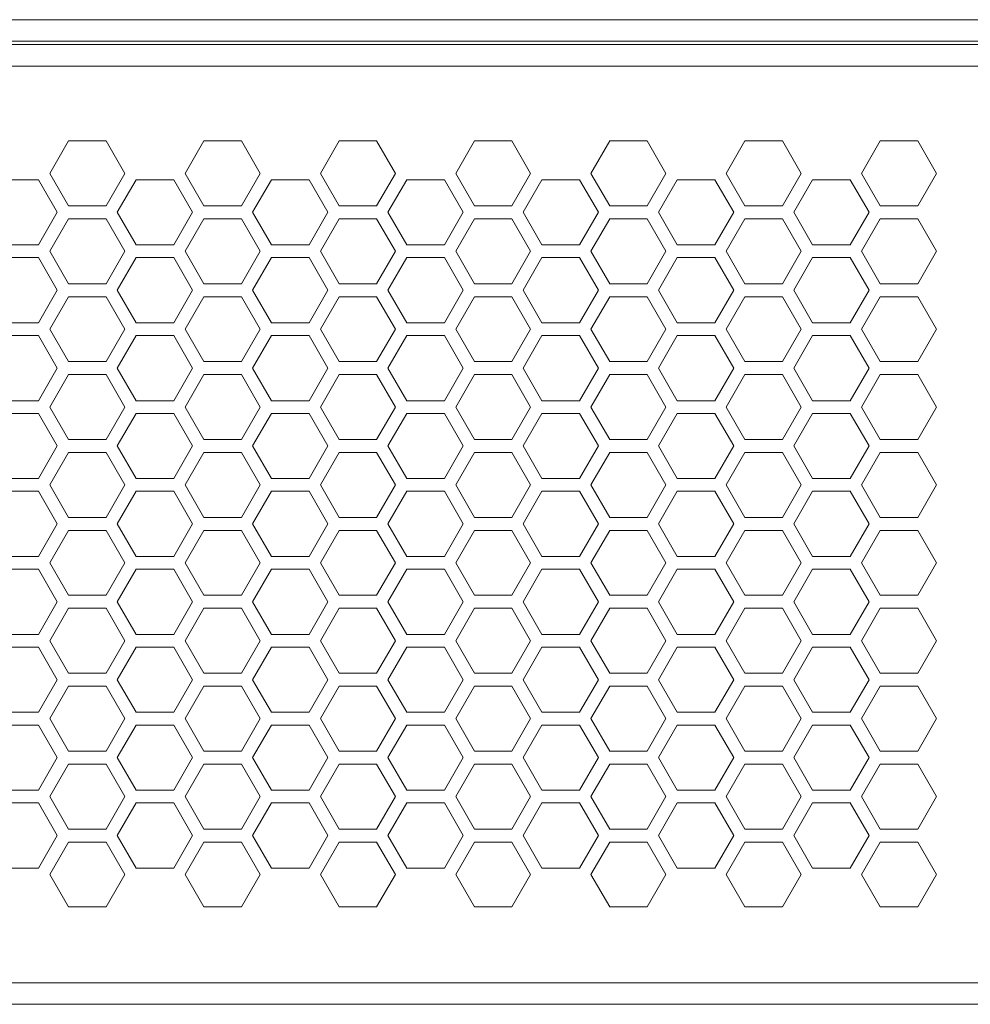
# Model space of a CAD drawing. Header units: millimetres. Extents: x 3082 to 3675, y 388 to 1418.
# Tile 17 of 22: x 3486 to 3574, y 481 to 572. Entities that reach past the tile are written whole.
import ezdxf

# ---------------------------------------------------------------- set-up
doc = ezdxf.new("R2010")
doc.units = ezdxf.units.MM
doc.header["$PDSIZE"] = -1
doc.dimstyles.new('ISO-25', dxfattribs={"dimtxt": 2.5, "dimasz": 2.5, "dimexe": 1.25, "dimexo": 0.625, "dimtad": 1, "dimtxsty": 'Standard', "dimcen": 2.5, "dimadec": 0, "dimazin": 0, "dimtfac": 1, "dimtmove": 0, "dimatfit": 3, "dimfxl": 0, "dimarcsym": 0})

# ---------------------------------------------------------------- blocks, each defined once
blk = doc.blocks.new('*D89')
at = {"color": 4, "linetype": 'ByBlock', "lineweight": -2, "transparency": 16777216}
for p, q in [((3128.943, 481.883), (3128.943, 399.416)), ((3618.943, 481.883), (3618.943, 399.416)), ((3148.943, 404.416), (3337.54, 404.416)), ((3598.943, 404.416), (3397.54, 404.416))]:
    blk.add_line(p, q, dxfattribs=at)
at = {"color": 4, "linetype": 'ByBlock', "transparency": 16777216}
for points in [[(3148.943, 407.749), (3148.943, 401.082), (3128.943, 404.416)], [(3598.943, 407.749), (3598.943, 401.082), (3618.943, 404.416)]]:
    blk.add_solid(points, dxfattribs=at)
at = {"layer": 'Defpoints', "color": 0, "linetype": 'ByBlock', "transparency": 16777216}
for p in [(3128.943, 486.883), (3618.943, 486.883), (3618.943, 404.416)]:
    blk.add_point(p, dxfattribs=at)
at = {"color": 4, "linetype": 'ByBlock', "lineweight": 5, "transparency": 16777216, "insert": (3367.54, 414.416), "char_height": 20, "attachment_point": 2}
blk.add_mtext('490', dxfattribs=at)
blk = doc.blocks.new('*D91')
at = {"color": 4, "linetype": 'ByBlock', "lineweight": -2, "transparency": 16777216}
for p, q in [((3139.957, 522.877), (3139.957, 443.782)), ((3608, 522.883), (3608, 443.782)), ((3159.957, 448.782), (3343.201, 448.782)), ((3588, 448.782), (3406.534, 448.782))]:
    blk.add_line(p, q, dxfattribs=at)
at = {"color": 4, "linetype": 'ByBlock', "transparency": 16777216}
for points in [[(3159.957, 452.115), (3159.957, 445.449), (3139.957, 448.782)], [(3588, 452.115), (3588, 445.449), (3608, 448.782)]]:
    blk.add_solid(points, dxfattribs=at)
at = {"layer": 'Defpoints', "color": 0, "linetype": 'ByBlock', "transparency": 16777216}
for p in [(3139.957, 527.877), (3608, 527.883), (3139.957, 448.782)]:
    blk.add_point(p, dxfattribs=at)
at = {"color": 4, "linetype": 'ByBlock', "lineweight": 5, "transparency": 16777216, "insert": (3374.868, 448.782), "char_height": 20, "attachment_point": 5}
blk.add_mtext('468', dxfattribs=at)

msp = doc.modelspace()

# ---------------------------------------------------------------- linework, layer by layer
at = {"color": 0, "linetype": 'ByBlock', "lineweight": 5}
for p, q in [((3155.943, 571.883), (3591.943, 571.883)), ((3593.943, 569.883), (3153.943, 569.883)), ((3153.943, 569.583), (3593.943, 569.583)), ((3591.943, 567.583), (3155.943, 567.583)), ((3490.961, 560.683), (3489.229, 557.683)), ((3494.426, 560.683), (3490.961, 560.683)), ((3496.158, 557.683), (3494.426, 560.683)), ((3503.461, 560.683), (3501.729, 557.683)), ((3506.926, 560.683), (3503.461, 560.683)), ((3508.658, 557.683), (3506.926, 560.683)), ((3515.961, 560.683), (3514.229, 557.683)), ((3515.961, 560.683), (3514.229, 557.683)), ((3519.426, 560.683), (3515.961, 560.683)), ((3519.426, 560.683), (3515.961, 560.683)), ((3521.158, 557.683), (3519.426, 560.683)), ((3521.158, 557.683), (3519.426, 560.683)), ((3528.461, 560.683), (3526.729, 557.683)), ((3528.461, 560.683), (3526.729, 557.683)), ((3531.926, 560.683), (3528.461, 560.683)), ((3531.926, 560.683), (3528.461, 560.683)), ((3533.658, 557.683), (3531.926, 560.683)), ((3533.658, 557.683), (3531.926, 560.683)), ((3540.961, 560.683), (3539.229, 557.683)), ((3544.426, 560.683), (3540.961, 560.683)), ((3546.158, 557.683), (3544.426, 560.683)), ((3553.461, 560.683), (3551.729, 557.683)), ((3556.926, 560.683), (3553.461, 560.683)), ((3558.658, 557.683), (3556.926, 560.683)), ((3565.961, 560.683), (3564.229, 557.683)), ((3569.426, 560.683), (3565.961, 560.683)), ((3569.426, 560.683), (3565.961, 560.683)), ((3571.158, 557.683), (3569.426, 560.683)), ((3488.183, 557.096), (3484.704, 557.096)), ((3489.922, 554.083), (3488.183, 557.096)), ((3489.229, 557.683), (3490.961, 554.683)), ((3494.426, 554.683), (3496.158, 557.683)), ((3497.204, 557.096), (3495.465, 554.083)), ((3500.683, 557.096), (3497.204, 557.096)), ((3502.422, 554.083), (3500.683, 557.096)), ((3501.729, 557.683), (3503.461, 554.683)), ((3506.926, 554.683), (3508.658, 557.683)), ((3509.704, 557.096), (3507.965, 554.083)), ((3513.183, 557.096), (3509.704, 557.096)), ((3514.922, 554.083), (3513.183, 557.096)), ((3514.229, 557.683), (3515.961, 554.683)), ((3514.229, 557.683), (3515.961, 554.683)), ((3519.426, 554.683), (3521.158, 557.683)), ((3519.426, 554.683), (3521.158, 557.683)), ((3522.204, 557.096), (3520.465, 554.083)), ((3522.204, 557.096), (3520.465, 554.083)), ((3525.683, 557.096), (3522.204, 557.096)), ((3525.683, 557.096), (3522.204, 557.096)), ((3527.422, 554.083), (3525.683, 557.096)), ((3527.422, 554.083), (3525.683, 557.096)), ((3526.729, 557.683), (3528.461, 554.683)), ((3526.729, 557.683), (3528.461, 554.683)), ((3531.926, 554.683), (3533.658, 557.683)), ((3531.926, 554.683), (3533.658, 557.683)), ((3534.704, 557.096), (3532.965, 554.083)), ((3538.183, 557.096), (3534.704, 557.096)), ((3539.922, 554.083), (3538.183, 557.096)), ((3539.229, 557.683), (3540.961, 554.683)), ((3544.426, 554.683), (3546.158, 557.683)), ((3547.204, 557.096), (3545.465, 554.083)), ((3550.683, 557.096), (3547.204, 557.096)), ((3552.422, 554.083), (3550.683, 557.096)), ((3551.729, 557.683), (3553.461, 554.683)), ((3556.926, 554.683), (3558.658, 557.683)), ((3559.704, 557.096), (3557.965, 554.083)), ((3563.183, 557.096), (3559.704, 557.096)), ((3564.922, 554.083), (3563.183, 557.096)), ((3564.229, 557.683), (3565.961, 554.683)), ((3569.426, 554.683), (3571.158, 557.683)), ((3490.961, 554.683), (3494.426, 554.683)), ((3503.461, 554.683), (3506.926, 554.683)), ((3515.961, 554.683), (3519.426, 554.683)), ((3515.961, 554.683), (3519.426, 554.683)), ((3528.461, 554.683), (3531.926, 554.683)), ((3528.461, 554.683), (3531.926, 554.683)), ((3540.961, 554.683), (3544.426, 554.683)), ((3553.461, 554.683), (3556.926, 554.683)), ((3565.961, 554.683), (3569.426, 554.683)), ((3488.183, 551.07), (3489.922, 554.083)), ((3490.961, 553.483), (3489.229, 550.483)), ((3494.426, 553.483), (3490.961, 553.483)), ((3496.158, 550.483), (3494.426, 553.483)), ((3495.465, 554.083), (3497.204, 551.07)), ((3500.683, 551.07), (3502.422, 554.083)), ((3503.461, 553.483), (3501.729, 550.483)), ((3506.926, 553.483), (3503.461, 553.483)), ((3508.658, 550.483), (3506.926, 553.483)), ((3507.965, 554.083), (3509.704, 551.07)), ((3513.183, 551.07), (3514.922, 554.083)), ((3515.961, 553.483), (3514.229, 550.483)), ((3515.961, 553.483), (3514.229, 550.483)), ((3519.426, 553.483), (3515.961, 553.483)), ((3519.426, 553.483), (3515.961, 553.483)), ((3521.158, 550.483), (3519.426, 553.483)), ((3521.158, 550.483), (3519.426, 553.483)), ((3520.465, 554.083), (3522.204, 551.07)), ((3520.465, 554.083), (3522.204, 551.07)), ((3525.683, 551.07), (3527.422, 554.083)), ((3525.683, 551.07), (3527.422, 554.083)), ((3528.461, 553.483), (3526.729, 550.483)), ((3528.461, 553.483), (3526.729, 550.483)), ((3531.926, 553.483), (3528.461, 553.483)), ((3531.926, 553.483), (3528.461, 553.483)), ((3533.658, 550.483), (3531.926, 553.483)), ((3533.658, 550.483), (3531.926, 553.483)), ((3532.965, 554.083), (3534.704, 551.07)), ((3538.183, 551.07), (3539.922, 554.083)), ((3540.961, 553.483), (3539.229, 550.483)), ((3544.426, 553.483), (3540.961, 553.483)), ((3546.158, 550.483), (3544.426, 553.483)), ((3545.465, 554.083), (3547.204, 551.07)), ((3550.683, 551.07), (3552.422, 554.083)), ((3553.461, 553.483), (3551.729, 550.483)), ((3556.926, 553.483), (3553.461, 553.483)), ((3558.658, 550.483), (3556.926, 553.483)), ((3557.965, 554.083), (3559.704, 551.07)), ((3563.183, 551.07), (3564.922, 554.083)), ((3565.961, 553.483), (3564.229, 550.483)), ((3569.426, 553.483), (3565.961, 553.483)), ((3571.158, 550.483), (3569.426, 553.483)), ((3484.704, 551.07), (3488.183, 551.07)), ((3497.204, 551.07), (3500.683, 551.07)), ((3509.704, 551.07), (3513.183, 551.07)), ((3522.204, 551.07), (3525.683, 551.07)), ((3522.204, 551.07), (3525.683, 551.07)), ((3534.704, 551.07), (3538.183, 551.07)), ((3547.204, 551.07), (3550.683, 551.07)), ((3559.704, 551.07), (3563.183, 551.07)), ((3488.183, 549.896), (3484.704, 549.896)), ((3489.922, 546.883), (3488.183, 549.896)), ((3489.229, 550.483), (3490.961, 547.483)), ((3494.426, 547.483), (3496.158, 550.483)), ((3497.204, 549.896), (3495.465, 546.883)), ((3500.683, 549.896), (3497.204, 549.896)), ((3502.422, 546.883), (3500.683, 549.896)), ((3501.729, 550.483), (3503.461, 547.483)), ((3506.926, 547.483), (3508.658, 550.483)), ((3509.704, 549.896), (3507.965, 546.883)), ((3513.183, 549.896), (3509.704, 549.896)), ((3514.922, 546.883), (3513.183, 549.896)), ((3514.229, 550.483), (3515.961, 547.483)), ((3514.229, 550.483), (3515.961, 547.483)), ((3519.426, 547.483), (3521.158, 550.483)), ((3519.426, 547.483), (3521.158, 550.483)), ((3522.204, 549.896), (3520.465, 546.883)), ((3522.204, 549.896), (3520.465, 546.883)), ((3525.683, 549.896), (3522.204, 549.896)), ((3525.683, 549.896), (3522.204, 549.896)), ((3527.422, 546.883), (3525.683, 549.896)), ((3527.422, 546.883), (3525.683, 549.896)), ((3526.729, 550.483), (3528.461, 547.483)), ((3526.729, 550.483), (3528.461, 547.483)), ((3531.926, 547.483), (3533.658, 550.483)), ((3531.926, 547.483), (3533.658, 550.483)), ((3534.704, 549.896), (3532.965, 546.883)), ((3538.183, 549.896), (3534.704, 549.896)), ((3539.922, 546.883), (3538.183, 549.896)), ((3539.229, 550.483), (3540.961, 547.483)), ((3544.426, 547.483), (3546.158, 550.483)), ((3547.204, 549.896), (3545.465, 546.883)), ((3550.683, 549.896), (3547.204, 549.896)), ((3552.422, 546.883), (3550.683, 549.896)), ((3551.729, 550.483), (3553.461, 547.483)), ((3556.926, 547.483), (3558.658, 550.483)), ((3559.704, 549.896), (3557.965, 546.883)), ((3563.183, 549.896), (3559.704, 549.896)), ((3564.922, 546.883), (3563.183, 549.896)), ((3564.229, 550.483), (3565.961, 547.483)), ((3569.426, 547.483), (3571.158, 550.483)), ((3490.961, 547.483), (3494.426, 547.483)), ((3503.461, 547.483), (3506.926, 547.483)), ((3515.961, 547.483), (3519.426, 547.483)), ((3515.961, 547.483), (3519.426, 547.483)), ((3528.461, 547.483), (3531.926, 547.483)), ((3528.461, 547.483), (3531.926, 547.483)), ((3540.961, 547.483), (3544.426, 547.483)), ((3553.461, 547.483), (3556.926, 547.483)), ((3565.961, 547.483), (3569.426, 547.483)), ((3488.183, 543.87), (3489.922, 546.883)), ((3490.961, 546.283), (3489.229, 543.283)), ((3494.426, 546.283), (3490.961, 546.283)), ((3496.158, 543.283), (3494.426, 546.283)), ((3495.465, 546.883), (3497.204, 543.87)), ((3500.683, 543.87), (3502.422, 546.883)), ((3503.461, 546.283), (3501.729, 543.283)), ((3506.926, 546.283), (3503.461, 546.283)), ((3508.658, 543.283), (3506.926, 546.283)), ((3507.965, 546.883), (3509.704, 543.87)), ((3513.183, 543.87), (3514.922, 546.883)), ((3515.961, 546.283), (3514.229, 543.283)), ((3515.961, 546.283), (3514.229, 543.283)), ((3519.426, 546.283), (3515.961, 546.283)), ((3519.426, 546.283), (3515.961, 546.283)), ((3521.158, 543.283), (3519.426, 546.283)), ((3521.158, 543.283), (3519.426, 546.283)), ((3520.465, 546.883), (3522.204, 543.87)), ((3520.465, 546.883), (3522.204, 543.87)), ((3525.683, 543.87), (3527.422, 546.883)), ((3525.683, 543.87), (3527.422, 546.883)), ((3528.461, 546.283), (3526.729, 543.283)), ((3528.461, 546.283), (3526.729, 543.283)), ((3531.926, 546.283), (3528.461, 546.283)), ((3531.926, 546.283), (3528.461, 546.283)), ((3533.658, 543.283), (3531.926, 546.283)), ((3533.658, 543.283), (3531.926, 546.283)), ((3532.965, 546.883), (3534.704, 543.87)), ((3538.183, 543.87), (3539.922, 546.883)), ((3540.961, 546.283), (3539.229, 543.283)), ((3544.426, 546.283), (3540.961, 546.283)), ((3546.158, 543.283), (3544.426, 546.283)), ((3545.465, 546.883), (3547.204, 543.87)), ((3550.683, 543.87), (3552.422, 546.883)), ((3553.461, 546.283), (3551.729, 543.283)), ((3556.926, 546.283), (3553.461, 546.283)), ((3558.658, 543.283), (3556.926, 546.283)), ((3557.965, 546.883), (3559.704, 543.87)), ((3563.183, 543.87), (3564.922, 546.883)), ((3565.961, 546.283), (3564.229, 543.283)), ((3569.426, 546.283), (3565.961, 546.283)), ((3571.158, 543.283), (3569.426, 546.283)), ((3484.704, 543.87), (3488.183, 543.87)), ((3489.229, 543.283), (3490.961, 540.283)), ((3494.426, 540.283), (3496.158, 543.283)), ((3497.204, 543.87), (3500.683, 543.87)), ((3501.729, 543.283), (3503.461, 540.283)), ((3506.926, 540.283), (3508.658, 543.283)), ((3509.704, 543.87), (3513.183, 543.87)), ((3514.229, 543.283), (3515.961, 540.283)), ((3514.229, 543.283), (3515.961, 540.283)), ((3519.426, 540.283), (3521.158, 543.283)), ((3519.426, 540.283), (3521.158, 543.283)), ((3522.204, 543.87), (3525.683, 543.87)), ((3522.204, 543.87), (3525.683, 543.87)), ((3526.729, 543.283), (3528.461, 540.283)), ((3526.729, 543.283), (3528.461, 540.283)), ((3531.926, 540.283), (3533.658, 543.283)), ((3531.926, 540.283), (3533.658, 543.283)), ((3534.704, 543.87), (3538.183, 543.87)), ((3539.229, 543.283), (3540.961, 540.283)), ((3544.426, 540.283), (3546.158, 543.283)), ((3547.204, 543.87), (3550.683, 543.87)), ((3551.729, 543.283), (3553.461, 540.283)), ((3556.926, 540.283), (3558.658, 543.283)), ((3559.704, 543.87), (3563.183, 543.87)), ((3564.229, 543.283), (3565.961, 540.283)), ((3569.426, 540.283), (3571.158, 543.283)), ((3488.183, 542.696), (3484.704, 542.696)), ((3489.922, 539.683), (3488.183, 542.696)), ((3497.204, 542.696), (3495.465, 539.683)), ((3500.683, 542.696), (3497.204, 542.696)), ((3502.422, 539.683), (3500.683, 542.696)), ((3509.704, 542.696), (3507.965, 539.683)), ((3513.183, 542.696), (3509.704, 542.696)), ((3514.922, 539.683), (3513.183, 542.696)), ((3522.204, 542.696), (3520.465, 539.683)), ((3522.204, 542.696), (3520.465, 539.683)), ((3525.683, 542.696), (3522.204, 542.696)), ((3525.683, 542.696), (3522.204, 542.696)), ((3527.422, 539.683), (3525.683, 542.696)), ((3527.422, 539.683), (3525.683, 542.696)), ((3534.704, 542.696), (3532.965, 539.683)), ((3538.183, 542.696), (3534.704, 542.696)), ((3539.922, 539.683), (3538.183, 542.696)), ((3547.204, 542.696), (3545.465, 539.683)), ((3550.683, 542.696), (3547.204, 542.696)), ((3552.422, 539.683), (3550.683, 542.696)), ((3559.704, 542.696), (3557.965, 539.683)), ((3563.183, 542.696), (3559.704, 542.696)), ((3564.922, 539.683), (3563.183, 542.696)), ((3488.183, 536.67), (3489.922, 539.683)), ((3490.961, 540.283), (3494.426, 540.283)), ((3495.465, 539.683), (3497.204, 536.67)), ((3500.683, 536.67), (3502.422, 539.683)), ((3503.461, 540.283), (3506.926, 540.283)), ((3507.965, 539.683), (3509.704, 536.67)), ((3513.183, 536.67), (3514.922, 539.683)), ((3515.961, 540.283), (3519.426, 540.283)), ((3515.961, 540.283), (3519.426, 540.283)), ((3520.465, 539.683), (3522.204, 536.67)), ((3520.465, 539.683), (3522.204, 536.67)), ((3525.683, 536.67), (3527.422, 539.683)), ((3525.683, 536.67), (3527.422, 539.683)), ((3528.461, 540.283), (3531.926, 540.283)), ((3528.461, 540.283), (3531.926, 540.283)), ((3532.965, 539.683), (3534.704, 536.67)), ((3538.183, 536.67), (3539.922, 539.683)), ((3540.961, 540.283), (3544.426, 540.283)), ((3545.465, 539.683), (3547.204, 536.67)), ((3550.683, 536.67), (3552.422, 539.683)), ((3553.461, 540.283), (3556.926, 540.283)), ((3557.965, 539.683), (3559.704, 536.67)), ((3563.183, 536.67), (3564.922, 539.683)), ((3565.961, 540.283), (3569.426, 540.283)), ((3490.961, 539.083), (3489.229, 536.083)), ((3494.426, 539.083), (3490.961, 539.083)), ((3496.158, 536.083), (3494.426, 539.083)), ((3503.461, 539.083), (3501.729, 536.083)), ((3506.926, 539.083), (3503.461, 539.083)), ((3508.658, 536.083), (3506.926, 539.083)), ((3515.961, 539.083), (3514.229, 536.083)), ((3515.961, 539.083), (3514.229, 536.083)), ((3519.426, 539.083), (3515.961, 539.083)), ((3519.426, 539.083), (3515.961, 539.083)), ((3521.158, 536.083), (3519.426, 539.083)), ((3521.158, 536.083), (3519.426, 539.083)), ((3528.461, 539.083), (3526.729, 536.083)), ((3528.461, 539.083), (3526.729, 536.083)), ((3531.926, 539.083), (3528.461, 539.083)), ((3531.926, 539.083), (3528.461, 539.083)), ((3533.658, 536.083), (3531.926, 539.083)), ((3533.658, 536.083), (3531.926, 539.083)), ((3540.961, 539.083), (3539.229, 536.083)), ((3544.426, 539.083), (3540.961, 539.083)), ((3546.158, 536.083), (3544.426, 539.083)), ((3553.461, 539.083), (3551.729, 536.083)), ((3556.926, 539.083), (3553.461, 539.083)), ((3558.658, 536.083), (3556.926, 539.083)), ((3565.961, 539.083), (3564.229, 536.083)), ((3569.426, 539.083), (3565.961, 539.083)), ((3571.158, 536.083), (3569.426, 539.083)), ((3484.704, 536.67), (3488.183, 536.67)), ((3489.229, 536.083), (3490.961, 533.083)), ((3494.426, 533.083), (3496.158, 536.083)), ((3497.204, 536.67), (3500.683, 536.67)), ((3501.729, 536.083), (3503.461, 533.083)), ((3506.926, 533.083), (3508.658, 536.083)), ((3509.704, 536.67), (3513.183, 536.67)), ((3514.229, 536.083), (3515.961, 533.083)), ((3514.229, 536.083), (3515.961, 533.083)), ((3519.426, 533.083), (3521.158, 536.083)), ((3519.426, 533.083), (3521.158, 536.083)), ((3522.204, 536.67), (3525.683, 536.67)), ((3522.204, 536.67), (3525.683, 536.67)), ((3526.729, 536.083), (3528.461, 533.083)), ((3526.729, 536.083), (3528.461, 533.083)), ((3531.926, 533.083), (3533.658, 536.083)), ((3531.926, 533.083), (3533.658, 536.083)), ((3534.704, 536.67), (3538.183, 536.67)), ((3539.229, 536.083), (3540.961, 533.083)), ((3544.426, 533.083), (3546.158, 536.083)), ((3547.204, 536.67), (3550.683, 536.67)), ((3551.729, 536.083), (3553.461, 533.083)), ((3556.926, 533.083), (3558.658, 536.083)), ((3559.704, 536.67), (3563.183, 536.67)), ((3564.229, 536.083), (3565.961, 533.083)), ((3569.426, 533.083), (3571.158, 536.083)), ((3488.183, 535.496), (3484.704, 535.496)), ((3489.922, 532.483), (3488.183, 535.496)), ((3497.204, 535.496), (3495.465, 532.483)), ((3500.683, 535.496), (3497.204, 535.496)), ((3502.422, 532.483), (3500.683, 535.496)), ((3509.704, 535.496), (3507.965, 532.483)), ((3513.183, 535.496), (3509.704, 535.496)), ((3514.922, 532.483), (3513.183, 535.496)), ((3522.204, 535.496), (3520.465, 532.483)), ((3522.204, 535.496), (3520.465, 532.483)), ((3525.683, 535.496), (3522.204, 535.496)), ((3525.683, 535.496), (3522.204, 535.496)), ((3527.422, 532.483), (3525.683, 535.496)), ((3527.422, 532.483), (3525.683, 535.496)), ((3534.704, 535.496), (3532.965, 532.483)), ((3538.183, 535.496), (3534.704, 535.496)), ((3539.922, 532.483), (3538.183, 535.496)), ((3547.204, 535.496), (3545.465, 532.483)), ((3550.683, 535.496), (3547.204, 535.496)), ((3552.422, 532.483), (3550.683, 535.496)), ((3559.704, 535.496), (3557.965, 532.483)), ((3563.183, 535.496), (3559.704, 535.496)), ((3564.922, 532.483), (3563.183, 535.496)), ((3488.183, 529.47), (3489.922, 532.483)), ((3490.961, 533.083), (3494.426, 533.083)), ((3495.465, 532.483), (3497.204, 529.47)), ((3500.683, 529.47), (3502.422, 532.483)), ((3503.461, 533.083), (3506.926, 533.083)), ((3507.965, 532.483), (3509.704, 529.47)), ((3513.183, 529.47), (3514.922, 532.483)), ((3515.961, 533.083), (3519.426, 533.083)), ((3515.961, 533.083), (3519.426, 533.083)), ((3520.465, 532.483), (3522.204, 529.47)), ((3520.465, 532.483), (3522.204, 529.47)), ((3525.683, 529.47), (3527.422, 532.483)), ((3525.683, 529.47), (3527.422, 532.483)), ((3528.461, 533.083), (3531.926, 533.083)), ((3528.461, 533.083), (3531.926, 533.083)), ((3532.965, 532.483), (3534.704, 529.47)), ((3538.183, 529.47), (3539.922, 532.483)), ((3540.961, 533.083), (3544.426, 533.083)), ((3545.465, 532.483), (3547.204, 529.47)), ((3550.683, 529.47), (3552.422, 532.483)), ((3553.461, 533.083), (3556.926, 533.083)), ((3557.965, 532.483), (3559.704, 529.47)), ((3563.183, 529.47), (3564.922, 532.483)), ((3565.961, 533.083), (3569.426, 533.083)), ((3490.961, 531.883), (3489.229, 528.883)), ((3494.426, 531.883), (3490.961, 531.883)), ((3496.158, 528.883), (3494.426, 531.883)), ((3503.461, 531.883), (3501.729, 528.883)), ((3506.926, 531.883), (3503.461, 531.883)), ((3508.658, 528.883), (3506.926, 531.883)), ((3515.961, 531.883), (3514.229, 528.883)), ((3515.961, 531.883), (3514.229, 528.883)), ((3519.426, 531.883), (3515.961, 531.883)), ((3519.426, 531.883), (3515.961, 531.883)), ((3521.158, 528.883), (3519.426, 531.883)), ((3521.158, 528.883), (3519.426, 531.883)), ((3528.461, 531.883), (3526.729, 528.883)), ((3528.461, 531.883), (3526.729, 528.883)), ((3531.926, 531.883), (3528.461, 531.883)), ((3531.926, 531.883), (3528.461, 531.883)), ((3533.658, 528.883), (3531.926, 531.883)), ((3533.658, 528.883), (3531.926, 531.883)), ((3540.961, 531.883), (3539.229, 528.883)), ((3544.426, 531.883), (3540.961, 531.883)), ((3546.158, 528.883), (3544.426, 531.883)), ((3553.461, 531.883), (3551.729, 528.883)), ((3556.926, 531.883), (3553.461, 531.883)), ((3558.658, 528.883), (3556.926, 531.883)), ((3565.961, 531.883), (3564.229, 528.883)), ((3569.426, 531.883), (3565.961, 531.883)), ((3571.158, 528.883), (3569.426, 531.883)), ((3484.704, 529.47), (3488.183, 529.47)), ((3489.229, 528.883), (3490.961, 525.883)), ((3494.426, 525.883), (3496.158, 528.883)), ((3497.204, 529.47), (3500.683, 529.47)), ((3501.729, 528.883), (3503.461, 525.883)), ((3506.926, 525.883), (3508.658, 528.883)), ((3509.704, 529.47), (3513.183, 529.47)), ((3514.229, 528.883), (3515.961, 525.883)), ((3514.229, 528.883), (3515.961, 525.883)), ((3519.426, 525.883), (3521.158, 528.883)), ((3519.426, 525.883), (3521.158, 528.883)), ((3522.204, 529.47), (3525.683, 529.47)), ((3522.204, 529.47), (3525.683, 529.47)), ((3526.729, 528.883), (3528.461, 525.883)), ((3526.729, 528.883), (3528.461, 525.883)), ((3531.926, 525.883), (3533.658, 528.883)), ((3531.926, 525.883), (3533.658, 528.883)), ((3534.704, 529.47), (3538.183, 529.47)), ((3539.229, 528.883), (3540.961, 525.883)), ((3544.426, 525.883), (3546.158, 528.883)), ((3547.204, 529.47), (3550.683, 529.47)), ((3551.729, 528.883), (3553.461, 525.883)), ((3556.926, 525.883), (3558.658, 528.883)), ((3559.704, 529.47), (3563.183, 529.47)), ((3564.229, 528.883), (3565.961, 525.883)), ((3569.426, 525.883), (3571.158, 528.883)), ((3488.183, 528.296), (3484.704, 528.296)), ((3489.922, 525.283), (3488.183, 528.296)), ((3497.204, 528.296), (3495.465, 525.283)), ((3500.683, 528.296), (3497.204, 528.296)), ((3502.422, 525.283), (3500.683, 528.296)), ((3509.704, 528.296), (3507.965, 525.283)), ((3513.183, 528.296), (3509.704, 528.296)), ((3514.922, 525.283), (3513.183, 528.296)), ((3522.204, 528.296), (3520.465, 525.283)), ((3522.204, 528.296), (3520.465, 525.283)), ((3525.683, 528.296), (3522.204, 528.296)), ((3525.683, 528.296), (3522.204, 528.296)), ((3527.422, 525.283), (3525.683, 528.296)), ((3527.422, 525.283), (3525.683, 528.296)), ((3534.704, 528.296), (3532.965, 525.283)), ((3538.183, 528.296), (3534.704, 528.296)), ((3539.922, 525.283), (3538.183, 528.296)), ((3547.204, 528.296), (3545.465, 525.283)), ((3550.683, 528.296), (3547.204, 528.296)), ((3552.422, 525.283), (3550.683, 528.296)), ((3559.704, 528.296), (3557.965, 525.283)), ((3563.183, 528.296), (3559.704, 528.296)), ((3564.922, 525.283), (3563.183, 528.296)), ((3488.183, 522.27), (3489.922, 525.283)), ((3490.961, 525.883), (3494.426, 525.883)), ((3495.465, 525.283), (3497.204, 522.27)), ((3500.683, 522.27), (3502.422, 525.283)), ((3503.461, 525.883), (3506.926, 525.883)), ((3507.965, 525.283), (3509.704, 522.27)), ((3513.183, 522.27), (3514.922, 525.283)), ((3515.961, 525.883), (3519.426, 525.883)), ((3515.961, 525.883), (3519.426, 525.883)), ((3520.465, 525.283), (3522.204, 522.27)), ((3520.465, 525.283), (3522.204, 522.27)), ((3525.683, 522.27), (3527.422, 525.283)), ((3525.683, 522.27), (3527.422, 525.283)), ((3528.461, 525.883), (3531.926, 525.883)), ((3528.461, 525.883), (3531.926, 525.883)), ((3532.965, 525.283), (3534.704, 522.27)), ((3538.183, 522.27), (3539.922, 525.283)), ((3540.961, 525.883), (3544.426, 525.883)), ((3545.465, 525.283), (3547.204, 522.27)), ((3550.683, 522.27), (3552.422, 525.283)), ((3553.461, 525.883), (3556.926, 525.883)), ((3557.965, 525.283), (3559.704, 522.27)), ((3563.183, 522.27), (3564.922, 525.283)), ((3565.961, 525.883), (3569.426, 525.883)), ((3490.961, 524.683), (3489.229, 521.683)), ((3494.426, 524.683), (3490.961, 524.683)), ((3496.158, 521.683), (3494.426, 524.683)), ((3503.461, 524.683), (3501.729, 521.683)), ((3506.926, 524.683), (3503.461, 524.683)), ((3508.658, 521.683), (3506.926, 524.683)), ((3515.961, 524.683), (3514.229, 521.683)), ((3515.961, 524.683), (3514.229, 521.683)), ((3519.426, 524.683), (3515.961, 524.683)), ((3519.426, 524.683), (3515.961, 524.683)), ((3521.158, 521.683), (3519.426, 524.683)), ((3521.158, 521.683), (3519.426, 524.683)), ((3528.461, 524.683), (3526.729, 521.683)), ((3528.461, 524.683), (3526.729, 521.683)), ((3531.926, 524.683), (3528.461, 524.683)), ((3531.926, 524.683), (3528.461, 524.683)), ((3533.658, 521.683), (3531.926, 524.683)), ((3533.658, 521.683), (3531.926, 524.683)), ((3540.961, 524.683), (3539.229, 521.683)), ((3544.426, 524.683), (3540.961, 524.683)), ((3546.158, 521.683), (3544.426, 524.683)), ((3553.461, 524.683), (3551.729, 521.683)), ((3556.926, 524.683), (3553.461, 524.683)), ((3558.658, 521.683), (3556.926, 524.683)), ((3565.961, 524.683), (3564.229, 521.683)), ((3569.426, 524.683), (3565.961, 524.683)), ((3571.158, 521.683), (3569.426, 524.683)), ((3484.704, 522.27), (3488.183, 522.27)), ((3489.229, 521.683), (3490.961, 518.683)), ((3494.426, 518.683), (3496.158, 521.683)), ((3497.204, 522.27), (3500.683, 522.27)), ((3501.729, 521.683), (3503.461, 518.683)), ((3506.926, 518.683), (3508.658, 521.683)), ((3509.704, 522.27), (3513.183, 522.27)), ((3514.229, 521.683), (3515.961, 518.683)), ((3514.229, 521.683), (3515.961, 518.683)), ((3519.426, 518.683), (3521.158, 521.683)), ((3519.426, 518.683), (3521.158, 521.683)), ((3522.204, 522.27), (3525.683, 522.27)), ((3522.204, 522.27), (3525.683, 522.27)), ((3526.729, 521.683), (3528.461, 518.683)), ((3526.729, 521.683), (3528.461, 518.683)), ((3531.926, 518.683), (3533.658, 521.683)), ((3531.926, 518.683), (3533.658, 521.683)), ((3534.704, 522.27), (3538.183, 522.27)), ((3539.229, 521.683), (3540.961, 518.683)), ((3544.426, 518.683), (3546.158, 521.683)), ((3547.204, 522.27), (3550.683, 522.27)), ((3551.729, 521.683), (3553.461, 518.683)), ((3556.926, 518.683), (3558.658, 521.683)), ((3559.704, 522.27), (3563.183, 522.27)), ((3564.229, 521.683), (3565.961, 518.683)), ((3569.426, 518.683), (3571.158, 521.683)), ((3488.183, 521.096), (3484.704, 521.096)), ((3489.922, 518.083), (3488.183, 521.096)), ((3497.204, 521.096), (3495.465, 518.083)), ((3500.683, 521.096), (3497.204, 521.096)), ((3502.422, 518.083), (3500.683, 521.096)), ((3509.704, 521.096), (3507.965, 518.083)), ((3513.183, 521.096), (3509.704, 521.096)), ((3514.922, 518.083), (3513.183, 521.096)), ((3522.204, 521.096), (3520.465, 518.083)), ((3522.204, 521.096), (3520.465, 518.083)), ((3525.683, 521.096), (3522.204, 521.096)), ((3525.683, 521.096), (3522.204, 521.096)), ((3527.422, 518.083), (3525.683, 521.096)), ((3527.422, 518.083), (3525.683, 521.096)), ((3534.704, 521.096), (3532.965, 518.083)), ((3538.183, 521.096), (3534.704, 521.096)), ((3539.922, 518.083), (3538.183, 521.096)), ((3547.204, 521.096), (3545.465, 518.083)), ((3550.683, 521.096), (3547.204, 521.096)), ((3552.422, 518.083), (3550.683, 521.096)), ((3559.704, 521.096), (3557.965, 518.083)), ((3563.183, 521.096), (3559.704, 521.096)), ((3564.922, 518.083), (3563.183, 521.096)), ((3488.183, 515.07), (3489.922, 518.083)), ((3490.961, 518.683), (3494.426, 518.683)), ((3495.465, 518.083), (3497.204, 515.07)), ((3500.683, 515.07), (3502.422, 518.083)), ((3503.461, 518.683), (3506.926, 518.683)), ((3507.965, 518.083), (3509.704, 515.07)), ((3513.183, 515.07), (3514.922, 518.083)), ((3515.961, 518.683), (3519.426, 518.683)), ((3515.961, 518.683), (3519.426, 518.683)), ((3520.465, 518.083), (3522.204, 515.07)), ((3520.465, 518.083), (3522.204, 515.07)), ((3525.683, 515.07), (3527.422, 518.083)), ((3525.683, 515.07), (3527.422, 518.083)), ((3528.461, 518.683), (3531.926, 518.683)), ((3528.461, 518.683), (3531.926, 518.683)), ((3532.965, 518.083), (3534.704, 515.07)), ((3538.183, 515.07), (3539.922, 518.083)), ((3540.961, 518.683), (3544.426, 518.683)), ((3545.465, 518.083), (3547.204, 515.07)), ((3550.683, 515.07), (3552.422, 518.083)), ((3553.461, 518.683), (3556.926, 518.683)), ((3557.965, 518.083), (3559.704, 515.07)), ((3563.183, 515.07), (3564.922, 518.083)), ((3565.961, 518.683), (3569.426, 518.683)), ((3490.961, 517.483), (3489.229, 514.483)), ((3494.426, 517.483), (3490.961, 517.483)), ((3496.158, 514.483), (3494.426, 517.483)), ((3503.461, 517.483), (3501.729, 514.483)), ((3506.926, 517.483), (3503.461, 517.483)), ((3508.658, 514.483), (3506.926, 517.483)), ((3515.961, 517.483), (3514.229, 514.483)), ((3515.961, 517.483), (3514.229, 514.483)), ((3519.426, 517.483), (3515.961, 517.483)), ((3519.426, 517.483), (3515.961, 517.483)), ((3521.158, 514.483), (3519.426, 517.483)), ((3521.158, 514.483), (3519.426, 517.483)), ((3528.461, 517.483), (3526.729, 514.483)), ((3528.461, 517.483), (3526.729, 514.483)), ((3531.926, 517.483), (3528.461, 517.483)), ((3531.926, 517.483), (3528.461, 517.483)), ((3533.658, 514.483), (3531.926, 517.483)), ((3533.658, 514.483), (3531.926, 517.483)), ((3540.961, 517.483), (3539.229, 514.483)), ((3544.426, 517.483), (3540.961, 517.483)), ((3546.158, 514.483), (3544.426, 517.483)), ((3553.461, 517.483), (3551.729, 514.483)), ((3556.926, 517.483), (3553.461, 517.483)), ((3558.658, 514.483), (3556.926, 517.483)), ((3565.961, 517.483), (3564.229, 514.483)), ((3569.426, 517.483), (3565.961, 517.483)), ((3571.158, 514.483), (3569.426, 517.483)), ((3484.704, 515.07), (3488.183, 515.07)), ((3497.204, 515.07), (3500.683, 515.07)), ((3509.704, 515.07), (3513.183, 515.07)), ((3522.204, 515.07), (3525.683, 515.07)), ((3522.204, 515.07), (3525.683, 515.07)), ((3534.704, 515.07), (3538.183, 515.07)), ((3547.204, 515.07), (3550.683, 515.07)), ((3559.704, 515.07), (3563.183, 515.07)), ((3489.229, 514.483), (3490.961, 511.483)), ((3494.426, 511.483), (3496.158, 514.483)), ((3501.729, 514.483), (3503.461, 511.483)), ((3506.926, 511.483), (3508.658, 514.483)), ((3514.229, 514.483), (3515.961, 511.483)), ((3514.229, 514.483), (3515.961, 511.483)), ((3519.426, 511.483), (3521.158, 514.483)), ((3519.426, 511.483), (3521.158, 514.483)), ((3526.729, 514.483), (3528.461, 511.483)), ((3526.729, 514.483), (3528.461, 511.483)), ((3531.926, 511.483), (3533.658, 514.483)), ((3531.926, 511.483), (3533.658, 514.483)), ((3539.229, 514.483), (3540.961, 511.483)), ((3544.426, 511.483), (3546.158, 514.483)), ((3551.729, 514.483), (3553.461, 511.483)), ((3556.926, 511.483), (3558.658, 514.483)), ((3564.229, 514.483), (3565.961, 511.483)), ((3569.426, 511.483), (3571.158, 514.483)), ((3488.183, 513.896), (3484.704, 513.896)), ((3489.922, 510.883), (3488.183, 513.896)), ((3497.204, 513.896), (3495.465, 510.883)), ((3500.683, 513.896), (3497.204, 513.896)), ((3502.422, 510.883), (3500.683, 513.896)), ((3509.704, 513.896), (3507.965, 510.883)), ((3513.183, 513.896), (3509.704, 513.896)), ((3514.922, 510.883), (3513.183, 513.896)), ((3522.204, 513.896), (3520.465, 510.883)), ((3522.204, 513.896), (3520.465, 510.883)), ((3525.683, 513.896), (3522.204, 513.896)), ((3525.683, 513.896), (3522.204, 513.896)), ((3527.422, 510.883), (3525.683, 513.896)), ((3527.422, 510.883), (3525.683, 513.896)), ((3534.704, 513.896), (3532.965, 510.883)), ((3538.183, 513.896), (3534.704, 513.896)), ((3539.922, 510.883), (3538.183, 513.896)), ((3547.204, 513.896), (3545.465, 510.883)), ((3550.683, 513.896), (3547.204, 513.896)), ((3552.422, 510.883), (3550.683, 513.896)), ((3559.704, 513.896), (3557.965, 510.883)), ((3563.183, 513.896), (3559.704, 513.896)), ((3564.922, 510.883), (3563.183, 513.896)), ((3490.961, 511.483), (3494.426, 511.483)), ((3503.461, 511.483), (3506.926, 511.483)), ((3515.961, 511.483), (3519.426, 511.483)), ((3515.961, 511.483), (3519.426, 511.483)), ((3528.461, 511.483), (3531.926, 511.483)), ((3528.461, 511.483), (3531.926, 511.483)), ((3540.961, 511.483), (3544.426, 511.483)), ((3553.461, 511.483), (3556.926, 511.483)), ((3565.961, 511.483), (3569.426, 511.483)), ((3488.183, 507.87), (3489.922, 510.883)), ((3495.465, 510.883), (3497.204, 507.87)), ((3500.683, 507.87), (3502.422, 510.883)), ((3507.965, 510.883), (3509.704, 507.87)), ((3513.183, 507.87), (3514.922, 510.883)), ((3520.465, 510.883), (3522.204, 507.87)), ((3520.465, 510.883), (3522.204, 507.87)), ((3525.683, 507.87), (3527.422, 510.883)), ((3525.683, 507.87), (3527.422, 510.883)), ((3532.965, 510.883), (3534.704, 507.87)), ((3538.183, 507.87), (3539.922, 510.883)), ((3545.465, 510.883), (3547.204, 507.87)), ((3550.683, 507.87), (3552.422, 510.883)), ((3557.965, 510.883), (3559.704, 507.87)), ((3563.183, 507.87), (3564.922, 510.883)), ((3490.961, 510.283), (3489.229, 507.283)), ((3494.426, 510.283), (3490.961, 510.283)), ((3496.158, 507.283), (3494.426, 510.283)), ((3503.461, 510.283), (3501.729, 507.283)), ((3506.926, 510.283), (3503.461, 510.283)), ((3508.658, 507.283), (3506.926, 510.283)), ((3515.961, 510.283), (3514.229, 507.283)), ((3515.961, 510.283), (3514.229, 507.283)), ((3519.426, 510.283), (3515.961, 510.283)), ((3519.426, 510.283), (3515.961, 510.283)), ((3521.158, 507.283), (3519.426, 510.283)), ((3521.158, 507.283), (3519.426, 510.283)), ((3528.461, 510.283), (3526.729, 507.283)), ((3528.461, 510.283), (3526.729, 507.283)), ((3531.926, 510.283), (3528.461, 510.283)), ((3531.926, 510.283), (3528.461, 510.283)), ((3533.658, 507.283), (3531.926, 510.283)), ((3533.658, 507.283), (3531.926, 510.283)), ((3540.961, 510.283), (3539.229, 507.283)), ((3544.426, 510.283), (3540.961, 510.283)), ((3546.158, 507.283), (3544.426, 510.283)), ((3553.461, 510.283), (3551.729, 507.283)), ((3556.926, 510.283), (3553.461, 510.283)), ((3558.658, 507.283), (3556.926, 510.283)), ((3565.961, 510.283), (3564.229, 507.283)), ((3569.426, 510.283), (3565.961, 510.283)), ((3571.158, 507.283), (3569.426, 510.283)), ((3484.704, 507.87), (3488.183, 507.87)), ((3497.204, 507.87), (3500.683, 507.87)), ((3509.704, 507.87), (3513.183, 507.87)), ((3522.204, 507.87), (3525.683, 507.87)), ((3522.204, 507.87), (3525.683, 507.87)), ((3534.704, 507.87), (3538.183, 507.87)), ((3547.204, 507.87), (3550.683, 507.87)), ((3559.704, 507.87), (3563.183, 507.87)), ((3489.229, 507.283), (3490.961, 504.283)), ((3494.426, 504.283), (3496.158, 507.283)), ((3501.729, 507.283), (3503.461, 504.283)), ((3506.926, 504.283), (3508.658, 507.283)), ((3514.229, 507.283), (3515.961, 504.283)), ((3514.229, 507.283), (3515.961, 504.283)), ((3519.426, 504.283), (3521.158, 507.283)), ((3519.426, 504.283), (3521.158, 507.283)), ((3526.729, 507.283), (3528.461, 504.283)), ((3526.729, 507.283), (3528.461, 504.283)), ((3531.926, 504.283), (3533.658, 507.283)), ((3531.926, 504.283), (3533.658, 507.283)), ((3539.229, 507.283), (3540.961, 504.283)), ((3544.426, 504.283), (3546.158, 507.283)), ((3551.729, 507.283), (3553.461, 504.283)), ((3556.926, 504.283), (3558.658, 507.283)), ((3564.229, 507.283), (3565.961, 504.283)), ((3569.426, 504.283), (3571.158, 507.283)), ((3488.183, 506.696), (3484.704, 506.696)), ((3489.922, 503.683), (3488.183, 506.696)), ((3497.204, 506.696), (3495.465, 503.683)), ((3500.683, 506.696), (3497.204, 506.696)), ((3502.422, 503.683), (3500.683, 506.696)), ((3509.704, 506.696), (3507.965, 503.683)), ((3513.183, 506.696), (3509.704, 506.696)), ((3514.922, 503.683), (3513.183, 506.696)), ((3522.204, 506.696), (3520.465, 503.683)), ((3522.204, 506.696), (3520.465, 503.683)), ((3525.683, 506.696), (3522.204, 506.696)), ((3525.683, 506.696), (3522.204, 506.696)), ((3527.422, 503.683), (3525.683, 506.696)), ((3527.422, 503.683), (3525.683, 506.696)), ((3534.704, 506.696), (3532.965, 503.683)), ((3538.183, 506.696), (3534.704, 506.696)), ((3539.922, 503.683), (3538.183, 506.696)), ((3547.204, 506.696), (3545.465, 503.683)), ((3550.683, 506.696), (3547.204, 506.696)), ((3552.422, 503.683), (3550.683, 506.696)), ((3559.704, 506.696), (3557.965, 503.683)), ((3563.183, 506.696), (3559.704, 506.696)), ((3564.922, 503.683), (3563.183, 506.696)), ((3490.961, 504.283), (3494.426, 504.283)), ((3503.461, 504.283), (3506.926, 504.283)), ((3515.961, 504.283), (3519.426, 504.283)), ((3515.961, 504.283), (3519.426, 504.283)), ((3528.461, 504.283), (3531.926, 504.283)), ((3528.461, 504.283), (3531.926, 504.283)), ((3540.961, 504.283), (3544.426, 504.283)), ((3553.461, 504.283), (3556.926, 504.283)), ((3565.961, 504.283), (3569.426, 504.283)), ((3488.183, 500.67), (3489.922, 503.683)), ((3495.465, 503.683), (3497.204, 500.67)), ((3500.683, 500.67), (3502.422, 503.683)), ((3507.965, 503.683), (3509.704, 500.67)), ((3513.183, 500.67), (3514.922, 503.683)), ((3520.465, 503.683), (3522.204, 500.67)), ((3520.465, 503.683), (3522.204, 500.67)), ((3525.683, 500.67), (3527.422, 503.683)), ((3525.683, 500.67), (3527.422, 503.683)), ((3532.965, 503.683), (3534.704, 500.67)), ((3538.183, 500.67), (3539.922, 503.683)), ((3545.465, 503.683), (3547.204, 500.67)), ((3550.683, 500.67), (3552.422, 503.683)), ((3557.965, 503.683), (3559.704, 500.67)), ((3563.183, 500.67), (3564.922, 503.683)), ((3490.961, 503.083), (3489.229, 500.083)), ((3494.426, 503.083), (3490.961, 503.083)), ((3496.158, 500.083), (3494.426, 503.083)), ((3503.461, 503.083), (3501.729, 500.083)), ((3506.926, 503.083), (3503.461, 503.083)), ((3508.658, 500.083), (3506.926, 503.083)), ((3515.961, 503.083), (3514.229, 500.083)), ((3515.961, 503.083), (3514.229, 500.083)), ((3519.426, 503.083), (3515.961, 503.083)), ((3519.426, 503.083), (3515.961, 503.083)), ((3521.158, 500.083), (3519.426, 503.083)), ((3521.158, 500.083), (3519.426, 503.083)), ((3528.461, 503.083), (3526.729, 500.083)), ((3528.461, 503.083), (3526.729, 500.083)), ((3531.926, 503.083), (3528.461, 503.083)), ((3531.926, 503.083), (3528.461, 503.083)), ((3533.658, 500.083), (3531.926, 503.083)), ((3533.658, 500.083), (3531.926, 503.083)), ((3540.961, 503.083), (3539.229, 500.083)), ((3544.426, 503.083), (3540.961, 503.083)), ((3546.158, 500.083), (3544.426, 503.083)), ((3553.461, 503.083), (3551.729, 500.083)), ((3556.926, 503.083), (3553.461, 503.083)), ((3558.658, 500.083), (3556.926, 503.083)), ((3565.961, 503.083), (3564.229, 500.083)), ((3569.426, 503.083), (3565.961, 503.083)), ((3571.158, 500.083), (3569.426, 503.083)), ((3484.704, 500.67), (3488.183, 500.67)), ((3497.204, 500.67), (3500.683, 500.67)), ((3509.704, 500.67), (3513.183, 500.67)), ((3522.204, 500.67), (3525.683, 500.67)), ((3522.204, 500.67), (3525.683, 500.67)), ((3534.704, 500.67), (3538.183, 500.67)), ((3547.204, 500.67), (3550.683, 500.67)), ((3559.704, 500.67), (3563.183, 500.67)), ((3489.229, 500.083), (3490.961, 497.083)), ((3494.426, 497.083), (3496.158, 500.083)), ((3501.729, 500.083), (3503.461, 497.083)), ((3506.926, 497.083), (3508.658, 500.083)), ((3514.229, 500.083), (3515.961, 497.083)), ((3514.229, 500.083), (3515.961, 497.083)), ((3519.426, 497.083), (3521.158, 500.083)), ((3519.426, 497.083), (3521.158, 500.083)), ((3526.729, 500.083), (3528.461, 497.083)), ((3526.729, 500.083), (3528.461, 497.083)), ((3531.926, 497.083), (3533.658, 500.083)), ((3531.926, 497.083), (3533.658, 500.083)), ((3539.229, 500.083), (3540.961, 497.083)), ((3544.426, 497.083), (3546.158, 500.083)), ((3551.729, 500.083), (3553.461, 497.083)), ((3556.926, 497.083), (3558.658, 500.083)), ((3564.229, 500.083), (3565.961, 497.083)), ((3569.426, 497.083), (3571.158, 500.083)), ((3488.183, 499.496), (3484.704, 499.496)), ((3489.922, 496.483), (3488.183, 499.496)), ((3497.204, 499.496), (3495.465, 496.483)), ((3500.683, 499.496), (3497.204, 499.496)), ((3502.422, 496.483), (3500.683, 499.496)), ((3509.704, 499.496), (3507.965, 496.483)), ((3513.183, 499.496), (3509.704, 499.496)), ((3514.922, 496.483), (3513.183, 499.496)), ((3522.204, 499.496), (3520.465, 496.483)), ((3522.204, 499.496), (3520.465, 496.483)), ((3525.683, 499.496), (3522.204, 499.496)), ((3525.683, 499.496), (3522.204, 499.496)), ((3527.422, 496.483), (3525.683, 499.496)), ((3527.422, 496.483), (3525.683, 499.496)), ((3534.704, 499.496), (3532.965, 496.483)), ((3538.183, 499.496), (3534.704, 499.496)), ((3539.922, 496.483), (3538.183, 499.496)), ((3547.204, 499.496), (3545.465, 496.483)), ((3550.683, 499.496), (3547.204, 499.496)), ((3552.422, 496.483), (3550.683, 499.496)), ((3559.704, 499.496), (3557.965, 496.483)), ((3563.183, 499.496), (3559.704, 499.496)), ((3564.922, 496.483), (3563.183, 499.496)), ((3490.961, 497.083), (3494.426, 497.083)), ((3503.461, 497.083), (3506.926, 497.083)), ((3515.961, 497.083), (3519.426, 497.083)), ((3515.961, 497.083), (3519.426, 497.083)), ((3528.461, 497.083), (3531.926, 497.083)), ((3528.461, 497.083), (3531.926, 497.083)), ((3540.961, 497.083), (3544.426, 497.083)), ((3553.461, 497.083), (3556.926, 497.083)), ((3565.961, 497.083), (3569.426, 497.083)), ((3488.183, 493.47), (3489.922, 496.483)), ((3495.465, 496.483), (3497.204, 493.47)), ((3500.683, 493.47), (3502.422, 496.483)), ((3507.965, 496.483), (3509.704, 493.47)), ((3513.183, 493.47), (3514.922, 496.483)), ((3520.465, 496.483), (3522.204, 493.47)), ((3520.465, 496.483), (3522.204, 493.47)), ((3525.683, 493.47), (3527.422, 496.483)), ((3525.683, 493.47), (3527.422, 496.483)), ((3532.965, 496.483), (3534.704, 493.47)), ((3538.183, 493.47), (3539.922, 496.483)), ((3545.465, 496.483), (3547.204, 493.47)), ((3550.683, 493.47), (3552.422, 496.483)), ((3557.965, 496.483), (3559.704, 493.47)), ((3563.183, 493.47), (3564.922, 496.483)), ((3490.961, 495.883), (3489.229, 492.883)), ((3494.426, 495.883), (3490.961, 495.883)), ((3496.158, 492.883), (3494.426, 495.883)), ((3503.461, 495.883), (3501.729, 492.883)), ((3506.926, 495.883), (3503.461, 495.883)), ((3508.658, 492.883), (3506.926, 495.883)), ((3515.961, 495.883), (3514.229, 492.883)), ((3515.961, 495.883), (3514.229, 492.883)), ((3519.426, 495.883), (3515.961, 495.883)), ((3519.426, 495.883), (3515.961, 495.883)), ((3521.158, 492.883), (3519.426, 495.883)), ((3521.158, 492.883), (3519.426, 495.883)), ((3528.461, 495.883), (3526.729, 492.883)), ((3528.461, 495.883), (3526.729, 492.883)), ((3531.926, 495.883), (3528.461, 495.883)), ((3531.926, 495.883), (3528.461, 495.883)), ((3533.658, 492.883), (3531.926, 495.883)), ((3533.658, 492.883), (3531.926, 495.883)), ((3540.961, 495.883), (3539.229, 492.883)), ((3544.426, 495.883), (3540.961, 495.883)), ((3546.158, 492.883), (3544.426, 495.883)), ((3553.461, 495.883), (3551.729, 492.883)), ((3556.926, 495.883), (3553.461, 495.883)), ((3558.658, 492.883), (3556.926, 495.883)), ((3565.961, 495.883), (3564.229, 492.883)), ((3569.426, 495.883), (3565.961, 495.883)), ((3571.158, 492.883), (3569.426, 495.883)), ((3484.704, 493.47), (3488.183, 493.47)), ((3497.204, 493.47), (3500.683, 493.47)), ((3509.704, 493.47), (3513.183, 493.47)), ((3522.204, 493.47), (3525.683, 493.47)), ((3522.204, 493.47), (3525.683, 493.47)), ((3534.704, 493.47), (3538.183, 493.47)), ((3547.204, 493.47), (3550.683, 493.47)), ((3559.704, 493.47), (3563.183, 493.47)), ((3489.229, 492.883), (3490.961, 489.883)), ((3494.426, 489.883), (3496.158, 492.883)), ((3501.729, 492.883), (3503.461, 489.883)), ((3506.926, 489.883), (3508.658, 492.883)), ((3514.229, 492.883), (3515.961, 489.883)), ((3514.229, 492.883), (3515.961, 489.883)), ((3519.426, 489.883), (3521.158, 492.883)), ((3519.426, 489.883), (3521.158, 492.883)), ((3526.729, 492.883), (3528.461, 489.883)), ((3526.729, 492.883), (3528.461, 489.883)), ((3531.926, 489.883), (3533.658, 492.883)), ((3531.926, 489.883), (3533.658, 492.883)), ((3539.229, 492.883), (3540.961, 489.883)), ((3544.426, 489.883), (3546.158, 492.883)), ((3551.729, 492.883), (3553.461, 489.883)), ((3556.926, 489.883), (3558.658, 492.883)), ((3564.229, 492.883), (3565.961, 489.883)), ((3569.426, 489.883), (3571.158, 492.883)), ((3490.961, 489.883), (3494.426, 489.883)), ((3503.461, 489.883), (3506.926, 489.883)), ((3515.961, 489.883), (3519.426, 489.883)), ((3515.961, 489.883), (3519.426, 489.883)), ((3528.461, 489.883), (3531.926, 489.883)), ((3528.461, 489.883), (3531.926, 489.883)), ((3540.961, 489.883), (3544.426, 489.883)), ((3553.461, 489.883), (3556.926, 489.883)), ((3565.961, 489.883), (3569.426, 489.883)), ((3155.943, 482.883), (3591.943, 482.883)), ((3593.943, 480.883), (3153.943, 480.883))]:
    msp.add_line(p, q, dxfattribs=at)

# ---------------------------------------------------------------- dimensions: what is measured, and where the dimension line sits
for base, p1, p2, picture, middle in [((3139.957, 448.782), (3608, 527.883), (3139.957, 527.877), '*D91', (3374.868, 448.782)), ((3618.943, 404.416), (3128.943, 486.883), (3618.943, 486.883), '*D89', (3367.54, 404.416))]:
    dim = msp.add_linear_dim(base=base, p1=p1, p2=p2, dimstyle='ISO-25', override={"dimtxt": 20, "dimasz": 20, "dimexe": 5, "dimexo": 5, "dimgap": 5, "dimtad": 0, "dimdec": 1, "dimdsep": 46, "dimclrd": 4, "dimclre": 4, "dimclrt": 4, "dimadec": 2, "dimazin": 2, "dimtdec": 1, "dimtzin": 0}, dxfattribs=at)
    dim.commit()
    dim.dimension.update_dxf_attribs({"geometry": picture, "text_midpoint": middle, "dimtype": 160})

doc.saveas('drawing.dxf')
